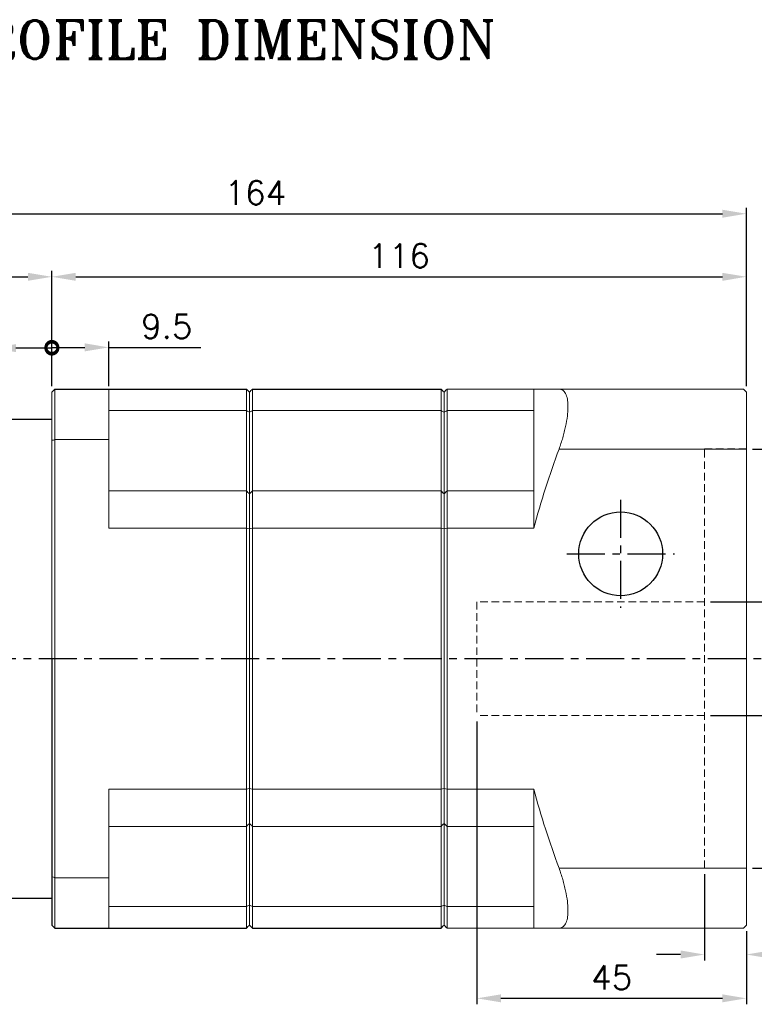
# Model space of a CAD drawing. Header units: millimetres. Extents: x 1181 to 1607, y -83 to 105.
# Tile 2 of 5: x 1357 to 1480, y -83 to 81. Entities that reach past the tile are written whole.
import ezdxf

# ---------------------------------------------------------------- set-up
doc = ezdxf.new("R2010")
doc.units = ezdxf.units.MM
doc.header["$PDSIZE"] = -1
for name, pattern in [('CEN', [0.67, 0.5, -0.08, 0.01, -0.08]), ('CENTER', [10.16, 6.35, -1.27, 1.27, -1.27]), ('HIDDEN', [1.905, 1.27, -0.635])]:
    doc.linetypes.add(name, pattern=pattern)
doc.layers.add('CEN', color=6, linetype='CEN')
doc.layers.add('dim', color=4, linetype='Continuous')
doc.styles.get("Standard").update_dxf_attribs({"font": 'romans.shx', "bigfont": 'chineset.shx'})
doc.dimstyles.new('ISO-25', dxfattribs={"dimtxt": 4, "dimasz": 4, "dimexe": 1, "dimexo": 1, "dimgap": 1.5, "dimtad": 1, "dimzin": 9, "dimdsep": 46, "dimtxsty": 'Standard', "dimcen": 0, "dimadec": 0, "dimazin": 0, "dimtfac": 1, "dimtofl": 0, "dimtmove": 0, "dimatfit": 3, "dimfxl": 1, "dimarcsym": 0})

# ---------------------------------------------------------------- blocks, each defined once
blk = doc.blocks.new('*D5')
at = {"layer": 'Defpoints', "color": 0, "transparency": 16777216}
for p in [(1471.55, -15.74), (1489.12, -15.74), (1471.55, -34.74)]:
    blk.add_point(p, dxfattribs=at)
at = {"layer": 'dim', "color": 0, "lineweight": -2, "transparency": 16777216}
for p, q in [((1472.55, -15.74), (1490.12, -15.74)), ((1489.12, -30.74), (1489.12, -19.74)), ((1472.55, -34.74), (1490.12, -34.74))]:
    blk.add_line(p, q, dxfattribs=at)
at = {"layer": 'dim', "color": 0, "transparency": 16777216}
for points in [[(1488.46, -19.74), (1489.79, -19.74), (1489.12, -15.74)], [(1488.46, -30.74), (1489.79, -30.74), (1489.12, -34.74)]]:
    blk.add_solid(points, dxfattribs=at)
at = {"layer": 'dim', "color": 0, "transparency": 16777216, "insert": (1485.62, -25.24), "char_height": 4, "attachment_point": 5, "rotation": 90}
blk.add_mtext('%%C19', dxfattribs=at)
blk = doc.blocks.new('*D6')
at = {"layer": 'Defpoints', "color": 0, "transparency": 16777216}
for p in [(1478.55, 9.76), (1478.55, -60.24), (1496.32, -60.24)]:
    blk.add_point(p, dxfattribs=at)
at = {"layer": 'dim', "color": 0, "lineweight": -2, "transparency": 16777216}
for p, q in [((1479.55, 9.76), (1497.32, 9.76)), ((1496.32, 5.76), (1496.32, -56.24)), ((1479.55, -60.24), (1497.32, -60.24))]:
    blk.add_line(p, q, dxfattribs=at)
at = {"layer": 'dim', "color": 0, "transparency": 16777216}
for points in [[(1495.66, 5.76), (1496.99, 5.76), (1496.32, 9.76)], [(1495.66, -56.24), (1496.99, -56.24), (1496.32, -60.24)]]:
    blk.add_solid(points, dxfattribs=at)
at = {"layer": 'dim', "color": 0, "transparency": 16777216, "insert": (1492.82, -25.24), "char_height": 4, "attachment_point": 5, "rotation": 90}
blk.add_mtext('%%C70', dxfattribs=at)
blk = doc.blocks.new('*D7')
at = {"layer": 'Defpoints', "color": 0, "transparency": 16777216}
for p in [(1478.55, 38.53), (1362.55, 19.26), (1478.55, 19.26)]:
    blk.add_point(p, dxfattribs=at)
at = {"layer": 'dim', "color": 0, "lineweight": -2, "transparency": 16777216}
for p, q in [((1362.55, 20.26), (1362.55, 39.53)), ((1478.55, 20.26), (1478.55, 39.53)), ((1366.55, 38.53), (1474.55, 38.53))]:
    blk.add_line(p, q, dxfattribs=at)
at = {"layer": 'dim', "color": 0, "transparency": 16777216}
for points in [[(1366.55, 39.19), (1366.55, 37.86), (1362.55, 38.53)], [(1474.55, 39.19), (1474.55, 37.86), (1478.55, 38.53)]]:
    blk.add_solid(points, dxfattribs=at)
at = {"layer": 'dim', "color": 0, "transparency": 16777216, "insert": (1420.55, 42.03), "char_height": 4, "attachment_point": 5}
blk.add_mtext('116', dxfattribs=at)
blk = doc.blocks.new('*D8')
at = {"layer": 'Defpoints', "color": 0, "transparency": 16777216}
for p in [(1362.55, 38.53), (1362.55, 19.26), (1314.55, -14.94)]:
    blk.add_point(p, dxfattribs=at)
at = {"layer": 'dim', "color": 0, "lineweight": -2, "transparency": 16777216}
for p, q in [((1314.55, -13.94), (1314.55, 39.53)), ((1362.55, 20.26), (1362.55, 39.53)), ((1318.55, 38.53), (1358.55, 38.53))]:
    blk.add_line(p, q, dxfattribs=at)
at = {"layer": 'dim', "color": 0, "transparency": 16777216}
for points in [[(1318.55, 39.19), (1318.55, 37.86), (1314.55, 38.53)], [(1358.55, 39.19), (1358.55, 37.86), (1362.55, 38.53)]]:
    blk.add_solid(points, dxfattribs=at)
at = {"layer": 'dim', "color": 0, "transparency": 16777216, "insert": (1338.55, 42.03), "char_height": 4, "attachment_point": 5}
blk.add_mtext('48', dxfattribs=at)
blk = doc.blocks.new('*D11')
at = {"layer": 'Defpoints', "color": 0, "transparency": 16777216}
for p in [(1478.55, 49.06), (1478.55, 19.26), (1314.55, -14.94)]:
    blk.add_point(p, dxfattribs=at)
at = {"layer": 'dim', "color": 0, "lineweight": -2, "transparency": 16777216}
for p, q in [((1314.55, -13.94), (1314.55, 50.06)), ((1478.55, 20.26), (1478.55, 50.06)), ((1318.55, 49.06), (1474.55, 49.06))]:
    blk.add_line(p, q, dxfattribs=at)
at = {"layer": 'dim', "color": 0, "transparency": 16777216}
for points in [[(1318.55, 49.73), (1318.55, 48.4), (1314.55, 49.06)], [(1474.55, 49.73), (1474.55, 48.4), (1478.55, 49.06)]]:
    blk.add_solid(points, dxfattribs=at)
at = {"layer": 'dim', "color": 0, "transparency": 16777216, "insert": (1396.55, 52.56), "char_height": 4, "attachment_point": 5}
blk.add_mtext('164', dxfattribs=at)
blk = doc.blocks.new('*D12')
at = {"layer": 'Defpoints', "color": 0, "transparency": 16777216}
for p in [(1471.55, -60.24), (1478.55, -69.74), (1471.55, -74.65)]:
    blk.add_point(p, dxfattribs=at)
at = {"layer": 'dim', "color": 0, "lineweight": -2, "transparency": 16777216}
for p, q in [((1471.55, -61.24), (1471.55, -75.65)), ((1478.55, -70.74), (1478.55, -75.65)), ((1467.55, -74.65), (1463.55, -74.65)), ((1482.55, -74.65), (1492.22, -74.65))]:
    blk.add_line(p, q, dxfattribs=at)
at = {"layer": 'dim', "color": 0, "transparency": 16777216}
for points in [[(1467.55, -73.98), (1467.55, -75.32), (1471.55, -74.65)], [(1482.55, -73.98), (1482.55, -75.32), (1478.55, -74.65)]]:
    blk.add_solid(points, dxfattribs=at)
at = {"layer": 'dim', "color": 0, "transparency": 16777216, "insert": (1489.38, -71.15), "char_height": 4, "attachment_point": 5}
blk.add_mtext('7', dxfattribs=at)
blk = doc.blocks.new('*D13')
at = {"layer": 'Defpoints', "color": 0, "transparency": 16777216}
for p in [(1433.55, -34.74), (1478.55, -69.74), (1433.55, -81.97)]:
    blk.add_point(p, dxfattribs=at)
at = {"layer": 'dim', "color": 0, "lineweight": -2, "transparency": 16777216}
for p, q in [((1433.55, -35.74), (1433.55, -82.97)), ((1478.55, -70.74), (1478.55, -82.97)), ((1474.55, -81.97), (1437.55, -81.97))]:
    blk.add_line(p, q, dxfattribs=at)
at = {"layer": 'dim', "color": 0, "transparency": 16777216}
for points in [[(1437.55, -81.3), (1437.55, -82.63), (1433.55, -81.97)], [(1474.55, -81.3), (1474.55, -82.63), (1478.55, -81.97)]]:
    blk.add_solid(points, dxfattribs=at)
at = {"layer": 'dim', "color": 0, "transparency": 16777216, "insert": (1456.05, -78.47), "char_height": 4, "attachment_point": 5}
blk.add_mtext('45', dxfattribs=at)
blk = doc.blocks.new('_DotSmall')
at = {"color": 0, "linetype": 'ByBlock', "const_width": 0.5}
blk.add_lwpolyline([(-0.0625, 0, 1), (0.0625, 0, 1)], format="xyb", close=True, dxfattribs=at)
blk = doc.blocks.new('*D21')
at = {"layer": 'Defpoints', "color": 0, "transparency": 16777216}
for p in [(1362.55, 26.62), (1362.55, 19.26), (1352.55, 14.26)]:
    blk.add_point(p, dxfattribs=at)
at = {"layer": 'dim', "color": 0, "lineweight": -2, "transparency": 16777216}
for p, q in [((1352.55, 26.62), (1339.64, 26.62)), ((1352.55, 15.26), (1352.55, 27.62)), ((1362.55, 26.62), (1356.55, 26.62)), ((1362.55, 20.26), (1362.55, 27.62))]:
    blk.add_line(p, q, dxfattribs=at)
at = {"layer": 'dim', "color": 0, "transparency": 16777216}
blk.add_solid([(1356.55, 27.29), (1356.55, 25.95), (1352.55, 26.62)], dxfattribs=at)
at = {"layer": 'dim', "color": 0, "lineweight": -2, "transparency": 16777216, "xscale": 4, "yscale": 4, "zscale": 4}
blk.add_blockref('_DotSmall', (1362.55, 26.62), dxfattribs=at)
at = {"layer": 'dim', "color": 0, "transparency": 16777216, "insert": (1344.1, 30.12), "char_height": 4, "attachment_point": 5}
blk.add_mtext('10', dxfattribs=at)
blk = doc.blocks.new('*D22')
at = {"layer": 'Defpoints', "color": 0, "transparency": 16777216}
for p in [(1372.05, 26.74), (1362.55, 19.26), (1372.05, 19.26)]:
    blk.add_point(p, dxfattribs=at)
at = {"layer": 'dim', "color": 0, "lineweight": -2, "transparency": 16777216}
for p, q in [((1362.55, 20.26), (1362.55, 27.74)), ((1362.55, 26.74), (1368.05, 26.74)), ((1372.05, 20.26), (1372.05, 27.74)), ((1372.05, 26.74), (1387.43, 26.74))]:
    blk.add_line(p, q, dxfattribs=at)
at = {"layer": 'dim', "color": 0, "transparency": 16777216}
blk.add_solid([(1368.05, 27.41), (1368.05, 26.08), (1372.05, 26.74)], dxfattribs=at)
at = {"layer": 'dim', "color": 0, "lineweight": -2, "transparency": 16777216, "xscale": 4, "yscale": 4, "zscale": 4, "rotation": 180}
blk.add_blockref('_DotSmall', (1362.55, 26.74), dxfattribs=at)
at = {"layer": 'dim', "color": 0, "transparency": 16777216, "insert": (1381.74, 30.24), "char_height": 4, "attachment_point": 5}
blk.add_mtext('9.5', dxfattribs=at)

msp = doc.modelspace()

# ---------------------------------------------------------------- linework, layer by layer
for p, q in [((1363.048, 19.763), (1362.548, 19.263)), ((1363.048, 19.763), (1395.048, 19.763)), ((1396.048, 19.763), (1427.548, 19.763)), ((1353.048, 14.763), (1362.548, 14.763)), ((1362.548, -25.237), (1362.548, -69.737)), ((1353.048, -65.237), (1362.548, -65.237)), ((1363.048, -70.237), (1362.548, -69.737)), ((1363.048, -70.237), (1395.048, -70.237)), ((1396.048, -70.237), (1427.548, -70.237))]:
    msp.add_line(p, q)
at = {"color": 7, "linetype": 'Continuous', "lineweight": 15}
for p, q in [((1363.048, 19.763), (1363.048, -25.237)), ((1372.048, 11.355), (1372.048, 19.763)), ((1395.048, 19.763), (1395.048, 2.781)), ((1396.048, 16.175), (1396.048, 19.763)), ((1427.548, 19.763), (1427.548, 2.781)), ((1428.548, 16.175), (1428.548, 19.763)), ((1428.548, 19.763), (1443.048, 19.763)), ((1443.048, 19.763), (1443.048, 16.175)), ((1478.048, 19.763), (1447.254, 19.763)), ((1478.048, 19.763), (1478.548, 19.263)), ((1362.548, 19.263), (1362.548, -25.237)), ((1395.548, 19.263), (1395.548, 15.912)), ((1428.048, 19.263), (1428.048, 15.912)), ((1478.548, 9.763), (1478.548, 19.263)), ((1372.048, 16.175), (1395.048, 16.175)), ((1395.548, 15.912), (1395.548, 2.276)), ((1395.548, 2.276), (1395.548, 15.912)), ((1396.048, 2.781), (1396.048, 16.175)), ((1396.048, 16.175), (1427.548, 16.175)), ((1428.048, 15.912), (1428.048, 2.276)), ((1428.048, 2.276), (1428.048, 15.912)), ((1428.548, 16.175), (1443.048, 16.175)), ((1428.548, 2.781), (1428.548, 16.175)), ((1443.048, 16.175), (1443.048, 2.781)), ((1363.048, 11.355), (1372.048, 11.355)), ((1372.048, 11.355), (1372.048, -3.443)), ((1447.254, 9.763), (1478.048, 9.763)), ((1478.548, 9.763), (1478.048, 9.763)), ((1478.548, -60.237), (1478.548, 9.763)), ((1395.048, 2.781), (1372.048, 2.781)), ((1395.048, 2.781), (1395.048, -3.443)), ((1395.548, 2.276), (1395.548, -3.558)), ((1395.548, -3.558), (1395.548, 2.276)), ((1427.548, 2.781), (1396.048, 2.781)), ((1396.048, -25.237), (1396.048, 2.781)), ((1427.548, 2.781), (1427.548, -3.443)), ((1428.048, 2.276), (1428.048, -3.558)), ((1428.048, -3.558), (1428.048, 2.276)), ((1443.048, 2.781), (1428.548, 2.781)), ((1428.548, -25.237), (1428.548, 2.781)), ((1443.048, 2.781), (1443.048, -3.443)), ((1372.048, -3.443), (1395.048, -3.443)), ((1395.048, -3.443), (1395.048, -25.237)), ((1395.548, -3.558), (1395.548, -46.917)), ((1396.048, -3.443), (1427.548, -3.443)), ((1427.548, -3.443), (1427.548, -25.237)), ((1428.048, -3.558), (1428.048, -46.917)), ((1443.048, -3.443), (1428.548, -3.443)), ((1363.048, -70.237), (1363.048, -25.237)), ((1395.048, -47.032), (1395.048, -25.237)), ((1396.048, -53.256), (1396.048, -25.237)), ((1427.548, -47.032), (1427.548, -25.237)), ((1428.548, -53.256), (1428.548, -25.237)), ((1372.048, -61.83), (1372.048, -47.032)), ((1372.048, -47.032), (1395.048, -47.032)), ((1395.048, -53.256), (1395.048, -47.032)), ((1395.548, -46.917), (1395.548, -52.75)), ((1396.048, -47.032), (1427.548, -47.032)), ((1427.548, -53.256), (1427.548, -47.032)), ((1428.048, -46.917), (1428.048, -52.75)), ((1428.548, -47.032), (1443.048, -47.032)), ((1443.048, -47.032), (1443.048, -53.256)), ((1395.048, -53.256), (1372.048, -53.256)), ((1395.048, -70.237), (1395.048, -53.256)), ((1395.548, -52.75), (1395.548, -66.387)), ((1427.548, -53.256), (1396.048, -53.256)), ((1396.048, -66.65), (1396.048, -53.256)), ((1427.548, -70.237), (1427.548, -53.256)), ((1428.048, -52.75), (1428.048, -66.387)), ((1428.548, -53.256), (1443.048, -53.256)), ((1428.548, -66.65), (1428.548, -53.256)), ((1443.048, -53.256), (1443.048, -66.65)), ((1478.048, -60.237), (1447.254, -60.237)), ((1478.548, -60.237), (1478.048, -60.237)), ((1478.548, -69.737), (1478.548, -60.237)), ((1363.048, -61.83), (1372.048, -61.83)), ((1372.048, -61.83), (1372.048, -70.237)), ((1372.048, -66.65), (1395.048, -66.65)), ((1395.548, -66.387), (1395.548, -69.737)), ((1396.048, -70.237), (1396.048, -66.65)), ((1396.048, -66.65), (1427.548, -66.65)), ((1428.048, -66.387), (1428.048, -69.737)), ((1443.048, -66.65), (1428.548, -66.65)), ((1428.548, -70.237), (1428.548, -66.65)), ((1443.048, -66.65), (1443.048, -70.237)), ((1443.048, -70.237), (1428.548, -70.237)), ((1447.254, -70.237), (1478.048, -70.237)), ((1478.548, -69.737), (1478.048, -70.237))]:
    msp.add_line(p, q, dxfattribs=at)
at = {"color": 2, "linetype": 'HIDDEN', "lineweight": 15}
for p, q in [((1471.548, -60.237), (1471.548, 9.763)), ((1471.548, -15.737), (1433.548, -15.737)), ((1433.548, -15.737), (1433.548, -34.737)), ((1471.548, -34.737), (1433.548, -34.737)), ((1478.548, -60.237), (1471.548, -60.237))]:
    msp.add_line(p, q, dxfattribs=at)
at = {"color": 2, "linetype": 'HIDDEN'}
msp.add_line((1478.548, 9.763), (1471.548, 9.763), dxfattribs=at)
msp.add_circle((1457.548, -7.737), 7)
at = {"color": 7, "linetype": 'Continuous', "lineweight": 15}
for points in [[(1395.048, 19.763), (1395.215, 19.596), (1395.382, 19.429), (1395.548, 19.263)], [(1396.048, 19.763), (1395.882, 19.596), (1395.715, 19.429), (1395.548, 19.263)], [(1427.548, 19.763), (1427.715, 19.596), (1427.882, 19.429), (1428.048, 19.263)], [(1428.548, 19.763), (1428.382, 19.596), (1428.215, 19.429), (1428.048, 19.263)], [(1447.254, 19.763), (1445.654, 19.763), (1444.218, 19.763), (1443.048, 19.763)], [(1395.548, 15.912), (1395.382, 16.001), (1395.215, 16.088), (1395.048, 16.175)], [(1396.048, 16.175), (1395.882, 16.088), (1395.715, 16.001), (1395.548, 15.912)], [(1428.048, 15.912), (1427.882, 16.001), (1427.715, 16.088), (1427.548, 16.175)], [(1428.548, 16.175), (1428.382, 16.088), (1428.215, 16.001), (1428.048, 15.912)], [(1362.548, 11.177), (1362.715, 11.236), (1362.882, 11.296), (1363.048, 11.355)], [(1443.048, -3.443), (1444.226, 1.059), (1445.663, 5.445), (1447.254, 9.763)], [(1395.548, 2.276), (1395.382, 2.443), (1395.215, 2.612), (1395.048, 2.781)], [(1396.048, 2.781), (1395.882, 2.612), (1395.715, 2.443), (1395.548, 2.276)], [(1428.048, 2.276), (1427.882, 2.443), (1427.715, 2.612), (1427.548, 2.781)], [(1428.548, 2.781), (1428.382, 2.612), (1428.215, 2.443), (1428.048, 2.276)], [(1395.548, -3.558), (1395.382, -3.519), (1395.215, -3.481), (1395.048, -3.443)], [(1396.048, -3.443), (1395.882, -3.481), (1395.715, -3.519), (1395.548, -3.558)], [(1428.048, -3.558), (1427.882, -3.519), (1427.715, -3.481), (1427.548, -3.443)], [(1428.548, -3.443), (1428.382, -3.481), (1428.215, -3.519), (1428.048, -3.558)], [(1395.548, -46.917), (1395.382, -46.955), (1395.215, -46.994), (1395.048, -47.032)], [(1396.048, -47.032), (1395.882, -46.994), (1395.715, -46.955), (1395.548, -46.917)], [(1428.048, -46.917), (1427.882, -46.955), (1427.715, -46.994), (1427.548, -47.032)], [(1428.548, -47.032), (1428.382, -46.994), (1428.215, -46.955), (1428.048, -46.917)], [(1447.254, -60.237), (1445.654, -55.895), (1444.218, -51.504), (1443.048, -47.032)], [(1395.548, -52.75), (1395.382, -52.918), (1395.215, -53.086), (1395.048, -53.256)], [(1395.548, -52.75), (1395.715, -52.918), (1395.882, -53.086), (1396.048, -53.256)], [(1428.048, -52.75), (1427.882, -52.918), (1427.715, -53.086), (1427.548, -53.256)], [(1428.048, -52.75), (1428.215, -52.918), (1428.382, -53.086), (1428.548, -53.256)], [(1362.548, -61.652), (1362.715, -61.711), (1362.882, -61.77), (1363.048, -61.83)], [(1395.548, -66.387), (1395.382, -66.475), (1395.215, -66.563), (1395.048, -66.65)], [(1395.548, -66.387), (1395.715, -66.475), (1395.882, -66.563), (1396.048, -66.65)], [(1428.048, -66.387), (1427.882, -66.475), (1427.715, -66.563), (1427.548, -66.65)], [(1428.048, -66.387), (1428.215, -66.475), (1428.382, -66.563), (1428.548, -66.65)], [(1395.548, -69.737), (1395.382, -69.904), (1395.215, -70.071), (1395.048, -70.237)], [(1395.548, -69.737), (1395.715, -69.904), (1395.882, -70.071), (1396.048, -70.237)], [(1428.048, -69.737), (1427.882, -69.904), (1427.715, -70.071), (1427.548, -70.237)], [(1428.048, -69.737), (1428.215, -69.904), (1428.382, -70.071), (1428.548, -70.237)], [(1443.048, -70.237), (1444.226, -70.237), (1445.663, -70.237), (1447.254, -70.237)]]:
    msp.add_open_spline(points, degree=3, dxfattribs=at)
for points in [[(1447.254, 19.763), (1447.487, 19.763), (1447.696, 19.703), (1447.971, 19.521), (1448.057, 19.444), (1448.216, 19.259), (1448.288, 19.149), (1448.481, 18.778), (1448.579, 18.472), (1448.679, 17.92), (1448.705, 17.72), (1448.739, 17.295), (1448.755, 16.847), (1448.739, 16.353), (1448.705, 15.835), (1448.68, 15.563), (1448.58, 14.725), (1448.482, 14.141), (1448.288, 13.227), (1448.216, 12.915), (1448.057, 12.288), (1447.971, 11.973), (1447.696, 11.029), (1447.487, 10.397), (1447.254, 9.763)], [(1447.254, -60.237), (1447.487, -60.871), (1447.696, -61.503), (1447.971, -62.448), (1448.057, -62.762), (1448.216, -63.389), (1448.288, -63.702), (1448.481, -64.614), (1448.579, -65.196), (1448.679, -66.031), (1448.705, -66.304), (1448.739, -66.823), (1448.755, -67.319), (1448.739, -67.766), (1448.705, -68.189), (1448.68, -68.39), (1448.58, -68.945), (1448.482, -69.252), (1448.288, -69.624), (1448.216, -69.733), (1448.057, -69.919), (1447.971, -69.995), (1447.696, -70.178), (1447.487, -70.237), (1447.254, -70.237)]]:
    msp.add_open_spline(points, degree=3, knots=[0, 0, 0, 0, 0.125, 0.125, 0.1875, 0.1875, 0.25, 0.25, 0.375, 0.375, 0.4375, 0.4375, 0.5, 0.5625, 0.5625, 0.625, 0.625, 0.75, 0.75, 0.8125, 0.8125, 0.875, 0.875, 1, 1, 1, 1], dxfattribs=at)
at = {"layer": 'CEN', "linetype": 'CENTER'}
for p, q in [((1457.548, 1.263), (1457.548, -16.737)), ((1448.548, -7.737), (1466.548, -7.737)), ((1309.548, -25.237), (1482.085, -25.237))]:
    msp.add_line(p, q, dxfattribs=at)

# ---------------------------------------------------------------- texts
at = {"insert": (1283.716, 81.351), "char_height": 6.4, "width": 181.03309, "attachment_point": 1}
msp.add_mtext('{\\Fromant|c136;PGRJ090-L2 PROFILE DIMENSION}', dxfattribs=at)

# ---------------------------------------------------------------- dimensions: what is measured, and where the dimension line sits
at = {"layer": 'dim'}
for base, p1, p2, override, picture, middle in [((1478.548, 49.065), (1314.548, -14.937), (1478.548, 19.263), {"dimarcsym": 1}, '*D11', (1396.548, 52.565)), ((1362.548, 38.528), (1314.548, -14.937), (1362.548, 19.263), {"dimarcsym": 1}, '*D8', (1338.548, 42.028)), ((1478.548, 38.528), (1362.548, 19.263), (1478.548, 19.263), {"dimarcsym": 1}, '*D7', (1420.548, 42.028)), ((1372.048, 26.744), (1362.548, 19.263), (1372.048, 19.263), {"dimblk1": 'DotSmall', "dimsah": 1, "dimarcsym": 1}, '*D22', (1381.739, 30.244)), ((1433.548, -81.967), (1478.548, -69.737), (1433.548, -34.737), {"dimarcsym": 1}, '*D13', (1456.048, -78.467))]:
    dim = msp.add_linear_dim(base=base, p1=p1, p2=p2, dimstyle='ISO-25', override=override, dxfattribs=at)
    dim.commit()
    dim.dimension.update_dxf_attribs({"geometry": picture, "text_midpoint": middle})
for base, p1, p2, override, picture, middle in [((1362.548, 26.619), (1352.548, 14.263), (1362.548, 19.263), {"dimblk2": 'DotSmall', "dimsah": 1, "dimarcsym": 1}, '*D21', (1344.096, 26.619)), ((1471.548, -74.649), (1478.548, -69.737), (1471.548, -60.237), {"dimarcsym": 1}, '*D12', (1489.382, -74.649))]:
    dim = msp.add_linear_dim(base=base, p1=p1, p2=p2, dimstyle='ISO-25', override=override, dxfattribs=at)
    dim.commit()
    dim.dimension.update_dxf_attribs({"geometry": picture, "text_midpoint": middle, "dimtype": 160})
for base, p1, p2, text, picture, middle in [((1496.323, -60.237), (1478.548, 9.763), (1478.548, -60.237), '%%C70', '*D6', (1492.823, -25.237)), ((1489.122, -15.737), (1471.548, -34.737), (1471.548, -15.737), '%%C19', '*D5', (1485.622, -25.237))]:
    dim = msp.add_linear_dim(base=base, p1=p1, p2=p2, angle=90, text=text, dimstyle='ISO-25', override={"dimarcsym": 1}, dxfattribs=at)
    dim.commit()
    dim.dimension.update_dxf_attribs({"geometry": picture, "text_midpoint": middle})

doc.saveas('drawing.dxf')
